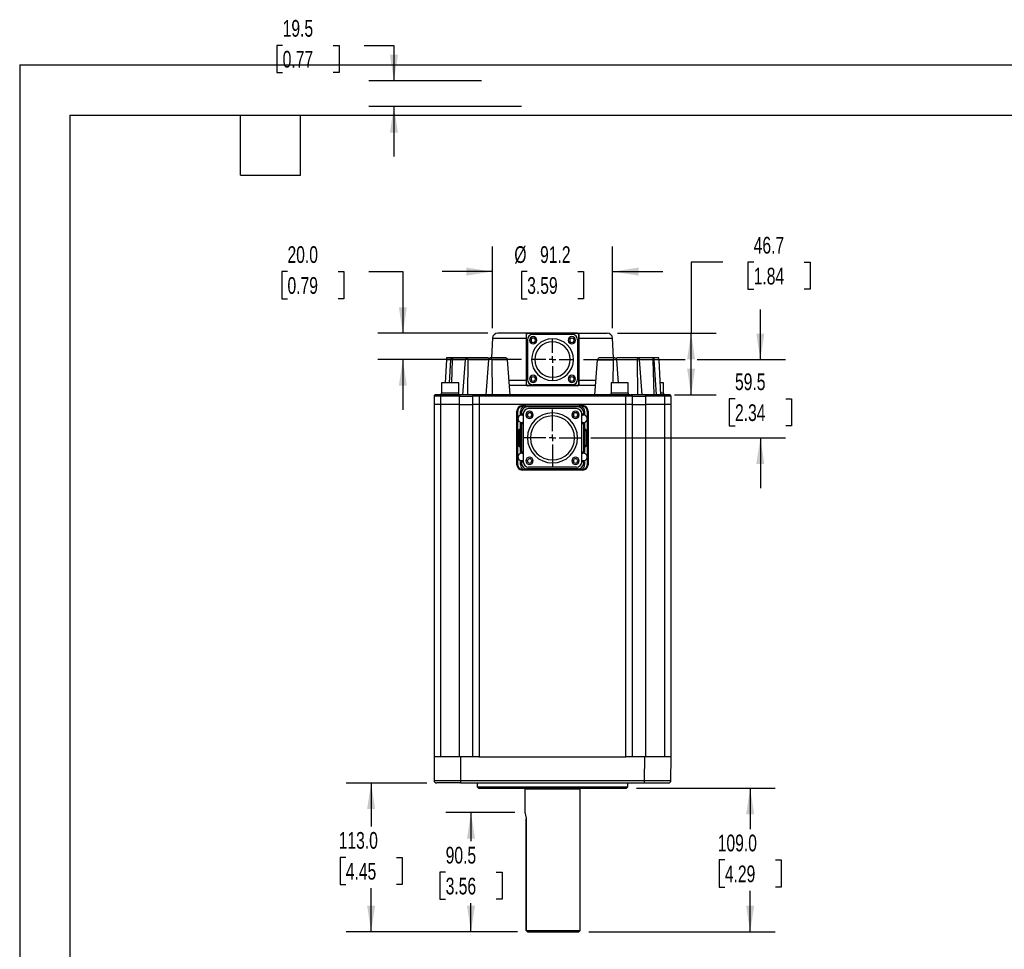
# Model space of a CAD drawing. Header units: millimetres. Extents: x 0 to 1676, y 0 to 1330.
# Tile 2 of 4: x 0 to 748, y 624 to 1330. Entities that reach past the tile are written whole.
import ezdxf

# ---------------------------------------------------------------- set-up
doc = ezdxf.new("R2010")
doc.units = ezdxf.units.MM
doc.header["$LTSCALE"] = 6
doc.linetypes.add('CENTERX2', pattern=[20.32, 12.7, -2.54, 2.54, -2.54])
doc.layers.add('CENTER', color=40, linetype='CENTERX2')
doc.layers.add('DIMENSIONS', color=140, linetype='Continuous', lineweight=25)
doc.layers.add('TEXT', color=140, linetype='Continuous', lineweight=25)
doc.styles.add('SLDTEXTSTYLE0', font='TXT', dxfattribs={"width": 0.7})
doc.dimstyles.new('SLDDIMSTYLE1', dxfattribs={"dimtxt": 12.948047, "dimasz": 19.812, "dimexe": 0, "dimexo": 0.0625, "dimgap": 3.237012, "dimtad": 0, "dimtih": 1, "dimtoh": 1, "dimrnd": 1e-09, "dimzin": 12, "dimdsep": 46, "dimtxsty": 'SLDTEXTSTYLE0', "dimsah": 1, "dimcen": 0.09, "dimadec": 0, "dimazin": 3, "dimtfac": 1, "dimtmove": 0, "dimatfit": 0, "dimfxl": 0, "dimfrac": 2, "dimtolj": 1, "dimtzin": 12, "dimarcsym": 0})
doc.dimstyles.new('SLDDIMSTYLE3', dxfattribs={"dimtxt": 12.948047, "dimasz": 19.812, "dimexe": 0, "dimexo": 0.0625, "dimgap": 3.237012, "dimtad": 0, "dimtih": 1, "dimtoh": 1, "dimrnd": 1e-09, "dimzin": 4, "dimdsep": 46, "dimtxsty": 'SLDTEXTSTYLE0', "dimsah": 1, "dimcen": 0.09, "dimadec": 0, "dimazin": 1, "dimtfac": 1, "dimtofl": 0, "dimtmove": 0, "dimatfit": 3, "dimfxl": 0, "dimfrac": 2, "dimtolj": 1, "dimtzin": 12, "dimarcsym": 0})
doc.dimstyles.new('SLDDIMSTYLE5', dxfattribs={"dimtxt": 12.948047, "dimasz": 19.812, "dimexe": 0, "dimexo": 0.0625, "dimgap": 3.237012, "dimtad": 0, "dimtih": 1, "dimtoh": 1, "dimrnd": 1e-09, "dimzin": 4, "dimdsep": 46, "dimtxsty": 'SLDTEXTSTYLE0', "dimsah": 1, "dimcen": 0.09, "dimadec": 0, "dimazin": 1, "dimtfac": 1, "dimtmove": 0, "dimatfit": 0, "dimfxl": 0, "dimfrac": 2, "dimtolj": 1, "dimtzin": 12, "dimarcsym": 0})
doc.dimstyles.new('SLDDIMSTYLE8', dxfattribs={"dimtxt": 12.948047, "dimasz": 19.812, "dimexe": 0, "dimexo": 0.0625, "dimgap": 3.237012, "dimtad": 0, "dimtih": 1, "dimtoh": 1, "dimrnd": 1e-09, "dimzin": 12, "dimdsep": 46, "dimtxsty": 'SLDTEXTSTYLE0', "dimsah": 1, "dimcen": 0.09, "dimadec": 0, "dimazin": 3, "dimtfac": 1, "dimtofl": 0, "dimtmove": 0, "dimatfit": 3, "dimfxl": 0, "dimfrac": 2, "dimtolj": 1, "dimtzin": 12, "dimarcsym": 0})

# ---------------------------------------------------------------- blocks, each defined once
blk = doc.blocks.new('_D_10')
at = {"layer": 'DIMENSIONS'}
for p, q in [((376.1, 727.37), (323.74, 727.37)), ((342.79, 727.37), (342.79, 705.6)), ((323.55, 682.12), (319.2, 682.12)), ((319.2, 682.12), (319.2, 661.54)), ((362.03, 682.12), (366.38, 682.12)), ((366.38, 682.12), (366.38, 661.54)), ((319.2, 661.54), (323.55, 661.54)), ((342.79, 636.87), (342.79, 658.64)), ((366.38, 661.54), (362.03, 661.54)), ((378.18, 636.87), (323.74, 636.87))]:
    blk.add_line(p, q, dxfattribs=at)
for points in [[(342.79, 727.37), (339.74, 707.56), (345.84, 707.56)], [(342.79, 636.87), (345.84, 656.68), (339.74, 656.68)]]:
    blk.add_solid(points, dxfattribs=at)
at = {"layer": 'DIMENSIONS', "char_height": 12.7, "attachment_point": 1, "style": 'SLDTEXTSTYLE0'}
for s, insert in [('90.5', (323.55, 701.39)), ('3.56', (323.55, 677.91))]:
    blk.add_mtext(s, dxfattribs=dict(at, insert=insert))
blk = doc.blocks.new('_D_11')
at = {"layer": 'DIMENSIONS'}
for p, q in [((199.74, 1310.34), (195.39, 1310.34)), ((195.39, 1310.34), (195.39, 1289.76)), ((238.22, 1310.34), (242.56, 1310.34)), ((242.56, 1310.34), (242.56, 1289.76)), ((261.56, 1310.34), (284.24, 1310.34)), ((284.24, 1310.34), (284.24, 1283.37)), ((195.39, 1289.76), (199.74, 1289.76)), ((242.56, 1289.76), (238.22, 1289.76)), ((350.73, 1283.37), (265.19, 1283.37)), ((381.12, 1263.87), (265.19, 1263.87)), ((284.24, 1263.87), (284.24, 1225.77))]:
    blk.add_line(p, q, dxfattribs=at)
for points in [[(284.24, 1283.37), (287.29, 1303.19), (281.2, 1303.19)], [(284.24, 1263.87), (281.2, 1244.06), (287.29, 1244.06)]]:
    blk.add_solid(points, dxfattribs=at)
at = {"layer": 'DIMENSIONS', "char_height": 12.7, "attachment_point": 1, "style": 'SLDTEXTSTYLE0'}
for s, insert in [('19.5', (199.74, 1329.61)), ('0.77', (199.74, 1306.13))]:
    blk.add_mtext(s, dxfattribs=dict(at, insert=insert))
blk = doc.blocks.new('_D_12')
at = {"layer": 'DIMENSIONS'}
for p, q in [((309.13, 749.87), (247.88, 749.87)), ((266.93, 749.87), (266.93, 716.85)), ((247.69, 693.37), (243.35, 693.37)), ((243.35, 693.37), (243.35, 672.79)), ((286.17, 693.37), (290.52, 693.37)), ((290.52, 693.37), (290.52, 672.79)), ((243.35, 672.79), (247.69, 672.79)), ((266.94, 636.87), (266.93, 669.89)), ((290.52, 672.79), (286.17, 672.79)), ((378.18, 636.87), (247.89, 636.87))]:
    blk.add_line(p, q, dxfattribs=at)
for points in [[(266.93, 749.87), (263.88, 730.06), (269.98, 730.06)], [(266.94, 636.87), (269.98, 656.68), (263.89, 656.68)]]:
    blk.add_solid(points, dxfattribs=at)
at = {"layer": 'DIMENSIONS', "char_height": 12.7, "attachment_point": 1, "style": 'SLDTEXTSTYLE0'}
for s, insert in [('113.0', (242.31, 712.64)), ('4.45', (247.69, 689.16))]:
    blk.add_mtext(s, dxfattribs=dict(at, insert=insert))
blk = doc.blocks.new('_D_13')
at = {"layer": 'DIMENSIONS'}
for p, q in [((468.49, 745.87), (573.87, 745.87)), ((554.82, 745.87), (554.82, 714.85)), ((535.58, 691.37), (531.24, 691.37)), ((531.24, 691.37), (531.24, 670.79)), ((574.06, 691.37), (578.41, 691.37)), ((578.41, 691.37), (578.41, 670.79)), ((531.24, 670.79), (535.58, 670.79)), ((554.82, 636.87), (554.82, 667.9)), ((578.41, 670.79), (574.06, 670.79)), ((432.34, 636.87), (573.87, 636.87))]:
    blk.add_line(p, q, dxfattribs=at)
for points in [[(554.82, 745.87), (551.77, 726.06), (557.87, 726.06)], [(554.82, 636.87), (557.87, 656.69), (551.77, 656.69)]]:
    blk.add_solid(points, dxfattribs=at)
at = {"layer": 'DIMENSIONS', "char_height": 12.7, "attachment_point": 1, "style": 'SLDTEXTSTYLE0'}
for s, insert in [('109.0', (530.2, 710.64)), ('4.29', (535.58, 687.17))]:
    blk.add_mtext(s, dxfattribs=dict(at, insert=insert))
blk = doc.blocks.new('_D_14')
at = {"layer": 'DIMENSIONS'}
for p, q in [((203.41, 1138.43), (199.07, 1138.43)), ((199.07, 1138.43), (199.07, 1117.85)), ((241.89, 1138.43), (246.24, 1138.43)), ((246.24, 1138.43), (246.24, 1117.85)), ((265.24, 1138.43), (291.02, 1138.43)), ((291.02, 1138.43), (291.02, 1091.57)), ((199.07, 1117.85), (203.41, 1117.85)), ((246.24, 1117.85), (241.89, 1117.85)), ((355.49, 1091.57), (271.97, 1091.57)), ((381.12, 1071.57), (271.97, 1071.57)), ((291.02, 1071.57), (291.02, 1033.47))]:
    blk.add_line(p, q, dxfattribs=at)
for points in [[(291.02, 1091.57), (294.07, 1111.39), (287.97, 1111.39)], [(291.02, 1071.57), (287.97, 1051.76), (294.07, 1051.76)]]:
    blk.add_solid(points, dxfattribs=at)
at = {"layer": 'DIMENSIONS', "char_height": 12.7, "attachment_point": 1, "style": 'SLDTEXTSTYLE0'}
for s, insert in [('20.0', (203.41, 1157.7)), ('0.79', (203.41, 1134.23))]:
    blk.add_mtext(s, dxfattribs=dict(at, insert=insert))
blk = doc.blocks.new('_D_15')
at = {"layer": 'DIMENSIONS'}
for p, q in [((359.11, 1095.4), (359.11, 1157.48)), ((450.32, 1095.4), (450.32, 1157.48)), ((359.11, 1138.43), (321.01, 1138.43)), ((385.48, 1138.43), (381.13, 1138.43)), ((381.13, 1138.43), (381.13, 1117.85)), ((423.95, 1138.43), (428.3, 1138.43)), ((428.3, 1138.43), (428.3, 1117.85)), ((450.32, 1138.43), (488.42, 1138.43)), ((381.13, 1117.85), (385.48, 1117.85)), ((428.3, 1117.85), (423.95, 1117.85))]:
    blk.add_line(p, q, dxfattribs=at)
for points in [[(359.11, 1138.43), (339.3, 1141.48), (339.3, 1135.39)], [(450.32, 1138.43), (470.13, 1135.39), (470.13, 1141.48)]]:
    blk.add_solid(points, dxfattribs=at)
at = {"layer": 'DIMENSIONS', "char_height": 12.7, "attachment_point": 1, "style": 'SLDTEXTSTYLE0'}
for s, insert in [('%%c', (375.7, 1157.7)), ('91.2', (395.25, 1157.7)), ('3.59', (385.48, 1134.23))]:
    blk.add_mtext(s, dxfattribs=dict(at, insert=insert))
blk = doc.blocks.new('_D_16')
at = {"layer": 'DIMENSIONS'}
for p, q in [((534.14, 1145.56), (509.98, 1145.56)), ((509.98, 1145.56), (509.98, 1091.57)), ((557.49, 1145.56), (553.14, 1145.56)), ((553.14, 1145.56), (553.14, 1124.98)), ((595.96, 1145.56), (600.31, 1145.56)), ((600.31, 1145.56), (600.31, 1124.98)), ((553.14, 1124.98), (557.49, 1124.98)), ((600.31, 1124.98), (595.96, 1124.98)), ((453.94, 1091.57), (529.03, 1091.57)), ((509.98, 1044.87), (509.98, 1091.57)), ((497.32, 1044.87), (529.03, 1044.87))]:
    blk.add_line(p, q, dxfattribs=at)
for points in [[(509.98, 1091.57), (506.93, 1071.76), (513.03, 1071.76)], [(509.98, 1044.87), (513.03, 1064.69), (506.93, 1064.69)]]:
    blk.add_solid(points, dxfattribs=at)
at = {"layer": 'DIMENSIONS', "char_height": 12.7, "attachment_point": 1, "style": 'SLDTEXTSTYLE0'}
for s, insert in [('46.7', (557.49, 1164.83)), ('1.84', (557.49, 1141.35))]:
    blk.add_mtext(s, dxfattribs=dict(at, insert=insert))
blk = doc.blocks.new('_D_17')
at = {"layer": 'DIMENSIONS'}
for p, q in [((562.55, 1071.57), (562.55, 1109.67)), ((428.32, 1071.57), (505.41, 1071.57)), ((514.55, 1071.57), (581.6, 1071.57)), ((543.31, 1041.82), (538.97, 1041.82)), ((538.97, 1041.82), (538.97, 1021.24)), ((581.79, 1041.82), (586.14, 1041.82)), ((586.14, 1041.82), (586.14, 1021.24)), ((538.97, 1021.24), (543.31, 1021.24)), ((586.14, 1021.24), (581.79, 1021.24)), ((433.92, 1012.07), (581.6, 1012.07)), ((562.55, 1012.07), (562.55, 973.97))]:
    blk.add_line(p, q, dxfattribs=at)
for points in [[(562.55, 1071.57), (565.6, 1091.39), (559.5, 1091.39)], [(562.55, 1012.07), (559.5, 992.26), (565.6, 992.26)]]:
    blk.add_solid(points, dxfattribs=at)
at = {"layer": 'DIMENSIONS', "char_height": 12.7, "attachment_point": 1, "style": 'SLDTEXTSTYLE0'}
for s, insert in [('59.5', (543.31, 1061.09)), ('2.34', (543.31, 1037.62))]:
    blk.add_mtext(s, dxfattribs=dict(at, insert=insert))
blk = doc.blocks.new('SW_CENTERMARKSYMBOL_5')
at = {"layer": 'CENTER', "color": 0}
for p, q in [((0, 5.08), (0, 15.98)), ((-5.08, 0), (-15.98, 0)), ((0, 0), (-2.54, 0)), ((0, 0), (0, 2.54)), ((0, 0), (0, -2.54)), ((0, 0), (2.54, 0)), ((5.08, 0), (15.98, 0)), ((0, -5.08), (0, -15.98))]:
    blk.add_line(p, q, dxfattribs=at)
blk = doc.blocks.new('SW_CENTERMARKSYMBOL_6')
at = {"layer": 'CENTER', "color": 0}
for p, q in [((0, 5.08), (0, 21.58)), ((-5.08, 0), (-21.58, 0)), ((0, 0), (-2.54, 0)), ((0, 0), (0, 2.54)), ((0, 0), (0, -2.54)), ((0, 0), (2.54, 0)), ((5.08, 0), (21.58, 0)), ((0, -5.08), (0, -21.58))]:
    blk.add_line(p, q, dxfattribs=at)

msp = doc.modelspace()

# ---------------------------------------------------------------- linework, layer by layer
at = {"color": 7, "linetype": 'Continuous'}
for q in [(0.015, 0.016), (1676.415, 1295.416)]:
    msp.add_line((0.015, 1295.416), q, dxfattribs=at)
for p, q in [((359.114, 1087.782), (358.332, 1072.873)), ((359.114, 1087.782), (384.716, 1087.782)), ((385.716, 1091.573), (363.108, 1091.573)), ((384.916, 1090.573), (384.716, 1090.573)), ((384.716, 1090.573), (384.716, 1052.573)), ((384.916, 1052.573), (384.916, 1090.573)), ((385.666, 1086.623), (385.666, 1056.523)), ((385.716, 1091.373), (385.716, 1091.573)), ((423.716, 1091.573), (385.716, 1091.573)), ((423.716, 1091.373), (385.716, 1091.373)), ((388.386, 1086.253), (387.286, 1086.253)), ((419.766, 1090.623), (389.666, 1090.623)), ((392.786, 1086.253), (391.686, 1086.253)), ((423.716, 1091.573), (423.716, 1091.373)), ((423.716, 1091.573), (446.31, 1091.573)), ((423.766, 1086.623), (423.766, 1056.523)), ((424.516, 1090.573), (424.516, 1052.573)), ((424.516, 1090.573), (424.716, 1090.573)), ((424.716, 1090.573), (424.716, 1052.573)), ((424.716, 1087.782), (450.318, 1087.782)), ((451.1, 1072.873), (450.318, 1087.782)), ((324.103, 1071.343), (323.193, 1053.973)), ((328.125, 1072.873), (324.062, 1072.873)), ((327.55, 1071.343), (324.103, 1071.343)), ((326.403, 1053.973), (327.55, 1071.343)), ((328.547, 1071.343), (327.963, 1053.973)), ((339.564, 1072.873), (328.125, 1072.873)), ((338.551, 1071.343), (328.547, 1071.343)), ((336.613, 1044.873), (338.551, 1071.343)), ((355.797, 1072.873), (339.564, 1072.873)), ((340.447, 1071.343), (340.14, 1044.873)), ((356.028, 1071.343), (340.447, 1071.343)), ((356.028, 1071.343), (354.091, 1044.873)), ((369.174, 1072.873), (357.38, 1072.873)), ((358.638, 1071.343), (358.945, 1044.873)), ((370.526, 1071.343), (358.638, 1071.343)), ((372.464, 1044.873), (370.526, 1071.343)), ((436.968, 1044.873), (438.906, 1071.343)), ((438.906, 1071.343), (450.794, 1071.343)), ((452.052, 1072.873), (440.258, 1072.873)), ((450.794, 1071.343), (450.593, 1053.973)), ((453.404, 1071.343), (454.675, 1053.973)), ((468.985, 1071.343), (453.404, 1071.343)), ((469.868, 1072.873), (453.635, 1072.873)), ((468.985, 1071.343), (469.292, 1044.873)), ((481.307, 1072.873), (469.868, 1072.873)), ((472.819, 1044.873), (470.881, 1071.343)), ((480.885, 1071.343), (470.881, 1071.343)), ((480.885, 1071.343), (481.776, 1044.873)), ((485.37, 1072.873), (481.307, 1072.873)), ((483.63, 1044.873), (481.882, 1071.343)), ((485.329, 1071.343), (481.882, 1071.343)), ((485.249, 1072.873), (485.329, 1071.343)), ((485.329, 1071.343), (486.716, 1044.873)), ((384.716, 1055.573), (371.68, 1055.573)), ((404.966, 1058.135), (404.466, 1058.135)), ((437.752, 1055.573), (424.716, 1055.573)), ((320.447, 1053.973), (320.447, 1045.973)), ((333.447, 1053.973), (320.447, 1053.973)), ((333.447, 1045.973), (333.447, 1053.973)), ((385.002, 1051.873), (371.951, 1051.873)), ((384.716, 1052.573), (384.916, 1052.573)), ((423.716, 1051.773), (385.716, 1051.773)), ((385.716, 1051.573), (385.716, 1051.773)), ((423.716, 1051.573), (385.716, 1051.573)), ((419.766, 1052.523), (389.666, 1052.523)), ((423.716, 1051.773), (423.716, 1051.573)), ((437.481, 1051.873), (424.43, 1051.873)), ((424.516, 1052.573), (424.716, 1052.573)), ((449.216, 1053.973), (449.216, 1045.973)), ((462.216, 1053.973), (449.216, 1053.973)), ((462.216, 1045.973), (462.216, 1053.973)), ((488.985, 1053.973), (486.239, 1053.973)), ((488.985, 1045.973), (488.985, 1053.973)), ((314.727, 1043.875), (314.716, 1037.373)), ((314.913, 1043.875), (314.727, 1043.875)), ((315.352, 1044.799), (315.727, 1044.873)), ((315.797, 1044.585), (315.769, 1044.643)), ((316.917, 1044.873), (315.929, 1044.873)), ((319.727, 1043.875), (319.716, 1037.373)), ((319.727, 1044.801), (319.727, 1044.873)), ((334.016, 1044.873), (319.727, 1044.873)), ((319.727, 1043.875), (319.727, 1044.801)), ((334.016, 1043.875), (319.727, 1043.875)), ((320.247, 1045.973), (320.247, 1044.873)), ((333.647, 1045.973), (320.247, 1045.973)), ((333.647, 1044.873), (333.647, 1045.973)), ((334.016, 1044.873), (334.016, 1043.875)), ((344.677, 1044.873), (334.016, 1044.873)), ((334.016, 1043.875), (344.027, 1043.875)), ((334.016, 1037.373), (334.016, 1043.875)), ((344.027, 1043.875), (344.016, 1037.373)), ((344.214, 1043.875), (344.027, 1043.875)), ((345.027, 1044.873), (344.65, 1044.798)), ((345.104, 1044.581), (345.071, 1044.647)), ((346.217, 1044.873), (345.231, 1044.873)), ((349.025, 1043.875), (349.016, 1037.373)), ((460.405, 1043.875), (349.025, 1043.875)), ((460.405, 1044.873), (349.027, 1044.873)), ((449.016, 1045.973), (449.016, 1044.873)), ((462.416, 1045.973), (449.016, 1045.973)), ((464.061, 1044.873), (460.405, 1044.873)), ((460.405, 1043.875), (460.405, 1044.873)), ((460.416, 1037.373), (460.405, 1043.875)), ((462.416, 1044.873), (462.416, 1045.973)), ((475.416, 1044.873), (464.755, 1044.873)), ((465.416, 1037.373), (465.405, 1043.875)), ((465.405, 1043.875), (475.416, 1043.875)), ((475.416, 1043.875), (475.416, 1044.873)), ((489.705, 1044.873), (475.416, 1044.873)), ((475.416, 1043.875), (475.416, 1037.373)), ((489.705, 1043.875), (475.416, 1043.875)), ((489.185, 1045.973), (486.658, 1045.973)), ((489.185, 1044.873), (489.185, 1045.973)), ((489.705, 1043.875), (489.705, 1044.873)), ((491.887, 1044.873), (489.705, 1044.873)), ((489.705, 1043.875), (489.716, 1037.373)), ((493.705, 1044.873), (493.501, 1044.873)), ((493.662, 1044.645), (493.629, 1044.581)), ((494.705, 1043.875), (494.518, 1043.875)), ((494.716, 1037.373), (494.705, 1043.875)), ((319.716, 1037.373), (314.716, 1037.373)), ((314.716, 1037.373), (314.716, 769.873)), ((314.716, 1037.373), (314.716, 769.873)), ((334.016, 1037.373), (319.716, 1037.373)), ((319.716, 1037.373), (319.716, 769.873)), ((334.016, 1037.373), (344.016, 1037.373)), ((334.016, 769.873), (334.016, 1037.373)), ((344.016, 1037.373), (344.016, 769.873)), ((460.416, 1037.373), (349.016, 1037.373)), ((349.016, 1037.373), (349.016, 769.873)), ((377.726, 1032.508), (377.821, 1032.413)), ((377.726, 991.638), (377.726, 1032.508)), ((377.821, 1032.413), (377.821, 991.733)), ((377.821, 1032.413), (378.321, 1032.413)), ((378.321, 991.733), (378.321, 1032.413)), ((380.395, 1029.975), (380.395, 1032.396)), ((380.395, 1032.396), (381.216, 1031.575)), ((381.819, 1036.411), (381.724, 1036.505)), ((381.724, 1036.505), (427.708, 1036.505)), ((384.376, 1036.411), (381.819, 1036.411)), ((381.819, 1036.411), (381.819, 1035.911)), ((381.819, 1035.911), (382.488, 1035.911)), ((385.214, 1035.573), (384.376, 1036.411)), ((424.218, 1035.573), (385.214, 1035.573)), ((422.941, 1034.298), (386.491, 1034.298)), ((425.056, 1036.411), (424.218, 1035.573)), ((427.613, 1036.411), (425.056, 1036.411)), ((426.944, 1035.911), (427.613, 1035.911)), ((427.708, 1036.505), (427.613, 1036.411)), ((427.613, 1036.411), (427.613, 1035.911)), ((428.216, 1031.575), (429.037, 1032.396)), ((429.037, 1032.396), (429.037, 1029.975)), ((431.111, 1032.413), (431.111, 991.733)), ((431.611, 1032.413), (431.111, 1032.413)), ((431.706, 1032.508), (431.611, 1032.413)), ((431.611, 1032.413), (431.611, 991.733)), ((431.706, 1032.508), (431.706, 991.638)), ((460.416, 769.873), (460.416, 1037.373)), ((465.416, 769.873), (465.416, 1037.373)), ((465.416, 1037.373), (475.416, 1037.373)), ((475.416, 1037.373), (475.416, 769.873)), ((489.716, 1037.373), (475.416, 1037.373)), ((494.716, 1037.373), (489.716, 1037.373)), ((489.716, 1037.373), (489.716, 769.873)), ((494.716, 769.873), (494.716, 1037.373)), ((381.216, 1030.688), (380.395, 1029.975)), ((381.216, 1031.575), (381.216, 1030.688)), ((381.216, 1030.688), (382.495, 1030.485)), ((382.491, 1030.298), (382.491, 993.848)), ((385.606, 1029.533), (384.506, 1029.533)), ((390.006, 1029.533), (388.906, 1029.533)), ((404.716, 1028.793), (404.966, 1028.791)), ((420.526, 1029.533), (419.426, 1029.533)), ((424.926, 1029.533), (423.826, 1029.533)), ((426.937, 1030.485), (428.216, 1030.688)), ((426.941, 993.848), (426.941, 1030.298)), ((428.216, 1031.575), (428.216, 1030.688)), ((428.216, 1030.688), (429.037, 1029.975)), ((379.291, 1017.562), (378.799, 1017.562)), ((378.799, 1006.585), (378.799, 1017.562)), ((379.291, 1017.562), (380.668, 1017.298)), ((379.291, 1017.562), (379.291, 1006.585)), ((379.809, 1018.556), (380.395, 1018.569)), ((379.809, 1018.056), (379.809, 1018.556)), ((379.937, 1018.032), (379.809, 1018.056)), ((379.913, 1018.056), (379.809, 1018.056)), ((379.937, 1018.032), (379.913, 1018.056)), ((381.216, 1022.458), (380.395, 1023.171)), ((380.395, 1018.569), (380.395, 1023.171)), ((380.437, 1018.531), (380.395, 1018.569)), ((380.522, 1018.281), (380.437, 1018.531)), ((380.668, 1017.298), (380.676, 1017.298)), ((380.668, 1006.848), (380.668, 1017.298)), ((380.676, 1006.848), (380.676, 1017.298)), ((382.491, 1022.66), (381.216, 1022.458)), ((381.216, 1022.458), (381.216, 1001.688)), ((428.216, 1022.458), (426.941, 1022.66)), ((429.037, 1023.171), (428.216, 1022.458)), ((428.216, 1022.458), (428.216, 1001.688)), ((428.756, 1006.848), (428.756, 1017.298)), ((428.764, 1017.298), (428.756, 1017.298)), ((430.141, 1017.562), (428.764, 1017.298)), ((428.764, 1017.298), (428.764, 1006.848)), ((428.995, 1018.531), (429.037, 1018.563)), ((429.037, 1023.171), (429.037, 1018.563)), ((429.037, 1018.563), (429.623, 1018.556)), ((429.623, 1018.056), (429.495, 1018.032)), ((429.52, 1018.056), (429.495, 1018.032)), ((429.623, 1018.056), (429.52, 1018.056)), ((429.623, 1018.056), (429.623, 1018.556)), ((430.141, 1006.585), (430.141, 1017.562)), ((430.141, 1017.562), (430.633, 1017.562)), ((430.633, 1017.562), (430.633, 1006.585)), ((379.291, 1006.585), (378.799, 1006.585)), ((380.668, 1006.848), (379.291, 1006.585)), ((379.937, 1006.114), (379.809, 1006.09)), ((379.809, 1006.09), (379.913, 1006.09)), ((379.809, 1006.09), (379.809, 1005.59)), ((380.395, 1005.583), (379.809, 1005.59)), ((379.913, 1006.09), (379.937, 1006.114)), ((380.395, 1005.583), (380.437, 1005.615)), ((380.395, 1000.975), (380.395, 1005.583)), ((380.676, 1006.848), (380.668, 1006.848)), ((428.756, 1006.848), (428.764, 1006.848)), ((428.764, 1006.848), (430.141, 1006.585)), ((428.995, 1005.615), (428.909, 1005.792)), ((429.037, 1005.578), (428.995, 1005.615)), ((429.623, 1005.59), (429.037, 1005.578)), ((429.037, 1005.578), (429.037, 1000.975)), ((429.623, 1006.09), (429.495, 1006.114)), ((429.495, 1006.114), (429.52, 1006.09)), ((429.52, 1006.09), (429.623, 1006.09)), ((429.623, 1006.09), (429.623, 1005.59)), ((430.141, 1006.585), (430.633, 1006.585)), ((381.216, 1001.688), (380.395, 1000.975)), ((381.216, 1001.688), (382.491, 1001.486)), ((426.941, 1001.486), (428.216, 1001.688)), ((428.216, 1001.688), (429.037, 1000.975)), ((377.821, 991.733), (377.726, 991.638)), ((377.821, 991.733), (378.321, 991.733)), ((380.395, 994.171), (381.216, 993.458)), ((380.395, 991.75), (380.395, 994.171)), ((381.216, 992.571), (380.395, 991.75)), ((382.495, 993.662), (381.216, 993.458)), ((381.216, 993.458), (381.216, 992.571)), ((381.819, 987.736), (381.724, 987.641)), ((427.708, 987.641), (381.724, 987.641)), ((381.819, 988.235), (382.488, 988.235)), ((384.376, 987.736), (381.819, 987.736)), ((385.214, 988.573), (384.376, 987.736)), ((385.606, 994.613), (384.506, 994.613)), ((424.218, 988.573), (385.214, 988.573)), ((422.941, 989.848), (386.491, 989.848)), ((390.006, 994.613), (388.906, 994.613)), ((420.526, 994.613), (419.426, 994.613)), ((424.926, 994.613), (423.826, 994.613)), ((425.056, 987.736), (424.218, 988.573)), ((427.613, 987.736), (425.056, 987.736)), ((428.216, 993.458), (426.937, 993.662)), ((427.613, 988.235), (426.944, 988.235)), ((427.613, 987.736), (427.613, 988.235)), ((427.708, 987.641), (427.613, 987.736)), ((429.037, 994.171), (428.216, 993.458)), ((428.216, 993.458), (428.216, 992.571)), ((429.037, 991.75), (428.216, 992.571)), ((429.037, 994.171), (429.037, 991.75)), ((431.611, 991.733), (431.111, 991.733)), ((431.706, 991.638), (431.611, 991.733)), ((314.716, 769.873), (314.747, 751.87)), ((334.716, 769.873), (314.716, 769.873)), ((334.716, 769.873), (334.747, 751.87)), ((349.016, 769.873), (334.716, 769.873)), ((349.016, 769.873), (460.416, 769.873)), ((474.716, 769.873), (460.416, 769.873)), ((474.685, 751.87), (474.716, 769.873)), ((494.716, 769.873), (474.716, 769.873)), ((494.685, 751.87), (494.716, 769.873)), ((334.747, 749.873), (316.747, 749.873)), ((334.747, 751.87), (474.685, 751.87)), ((334.747, 751.87), (334.747, 749.873)), ((334.747, 749.873), (474.685, 749.873)), ((347.566, 749.873), (347.566, 746.873)), ((461.866, 746.873), (461.866, 749.873)), ((474.685, 749.873), (474.685, 751.87)), ((474.685, 749.873), (492.685, 749.873)), ((347.566, 746.873), (348.57, 745.869)), ((347.566, 746.873), (461.866, 746.873)), ((348.566, 745.873), (460.866, 745.873)), ((383.591, 745.873), (383.716, 745.373)), ((383.716, 745.373), (383.716, 727.374)), ((383.716, 745.373), (404.716, 745.373)), ((404.716, 745.373), (425.716, 745.373)), ((425.716, 745.373), (425.841, 745.873)), ((425.716, 637.873), (425.716, 745.373)), ((460.862, 745.869), (461.866, 746.873)), ((384.74, 720.873), (384.74, 637.874)), ((384.74, 637.873), (384.74, 720.873)), ((384.74, 637.874), (385.8, 636.873)), ((388.716, 636.873), (388.216, 636.873)), ((404.716, 637.873), (425.716, 637.873)), ((424.648, 636.805), (425.716, 637.873))]:
    msp.add_line(p, q)
at = {"color": 179, "linetype": 'Continuous', "lineweight": 18}
msp.add_line((383.716, 745.373), (383.716, 727.375), dxfattribs=at)
at = {"flags": 128}
for points in [[(324.183, 1072.873), (324.178, 1072.764), (324.16, 1072.429), (324.138, 1072.01), (324.122, 1071.707), (324.103, 1071.343)], [(327.55, 1071.343), (327.587, 1071.707), (327.64, 1072.01), (327.759, 1072.429), (327.939, 1072.764), (328.125, 1072.873)], [(328.125, 1072.873), (328.3, 1072.764), (328.446, 1072.429), (328.523, 1072.01), (328.546, 1071.707), (328.547, 1071.343)], [(338.551, 1071.343), (338.602, 1071.707), (338.687, 1072.01), (338.891, 1072.429), (339.216, 1072.764), (339.564, 1072.873)], [(339.564, 1072.873), (339.902, 1072.764), (340.199, 1072.429), (340.367, 1072.01), (340.426, 1071.707), (340.447, 1071.343)], [(453.635, 1072.873), (453.287, 1072.764), (452.964, 1072.43)], [(469.868, 1072.873), (469.669, 1072.842), (469.493, 1072.747), (469.233, 1072.429), (469.052, 1071.981), (469, 1071.681), (468.985, 1071.343)], [(470.881, 1071.343), (470.838, 1071.681), (470.76, 1071.981), (470.541, 1072.429), (470.254, 1072.747), (470.07, 1072.842), (469.868, 1072.873)], [(481.307, 1072.873), (481.203, 1072.842), (481.113, 1072.747), (480.986, 1072.429), (480.902, 1071.981), (480.883, 1071.681), (480.885, 1071.343)], [(481.882, 1071.343), (481.85, 1071.681), (481.801, 1071.981), (481.673, 1072.429), (481.513, 1072.747), (481.414, 1072.842), (481.307, 1072.873)], [(319.727, 1043.875), (317.814, 1043.875), (316.192, 1043.876), (315.108, 1043.875), (314.913, 1043.875)], [(315.364, 1044.805), (315.109, 1044.586), (315.164, 1044.252)], [(316.787, 1044.804), (316.337, 1044.803), (315.68, 1044.803)], [(319.727, 1044.804), (318.453, 1044.804), (317.289, 1044.804), (316.787, 1044.804)], [(349.025, 1043.875), (347.112, 1043.875), (345.491, 1043.876), (344.408, 1043.875), (344.214, 1043.875)], [(344.662, 1044.804), (344.407, 1044.583), (344.466, 1044.245)], [(346.089, 1044.803), (345.647, 1044.803), (344.983, 1044.802)], [(349.07, 1044.803), (347.785, 1044.803), (346.61, 1044.803), (346.089, 1044.803)], [(349.027, 1044.873), (349.027, 1044.873), (349.028, 1044.803)], [(465.405, 1043.875), (465.024, 1043.875), (463.94, 1043.876), (462.318, 1043.875), (460.405, 1043.875)], [(492.137, 1044.803), (492.123, 1044.803), (490.948, 1044.803), (489.664, 1044.803)], [(494.518, 1043.875), (494.323, 1043.875), (493.24, 1043.876), (491.618, 1043.875), (489.705, 1043.875)], [(493.75, 1044.802), (493.085, 1044.803), (492.137, 1044.803)], [(493.752, 1044.803), (493.095, 1044.803), (492.645, 1044.804)], [(494.075, 1044.801), (493.705, 1044.873), (493.705, 1044.873), (493.705, 1044.873)], [(494.267, 1044.245), (494.325, 1044.583), (494.07, 1044.804)], [(465.416, 1037.373), (465.32, 1037.374), (465.035, 1037.374), (464.573, 1037.375), (463.952, 1037.375), (463.194, 1037.375), (462.329, 1037.374), (461.391, 1037.374), (460.416, 1037.373)], [(382.491, 1029.833), (381.537, 1030.058), (380.395, 1029.975)], [(380.668, 1017.298), (380.667, 1017.332), (380.665, 1017.36), (380.657, 1017.402), (380.548, 1017.61), (380.388, 1017.78), (379.937, 1018.032)], [(380.395, 1023.171), (381.537, 1023.088), (382.491, 1023.314)], [(429.495, 1018.032), (429.044, 1017.779), (428.884, 1017.61), (428.837, 1017.536), (428.8, 1017.462), (428.775, 1017.402), (428.767, 1017.36), (428.765, 1017.332), (428.764, 1017.298)], [(379.937, 1006.114), (380.388, 1006.367), (380.548, 1006.536), (380.595, 1006.61), (380.632, 1006.684), (380.657, 1006.745), (380.665, 1006.786), (380.667, 1006.814), (380.668, 1006.848)], [(428.764, 1006.848), (428.764, 1006.831), (428.765, 1006.814), (428.767, 1006.786), (428.775, 1006.744), (428.884, 1006.536), (429.044, 1006.366), (429.495, 1006.114)], [(381.819, 988.235), (381.819, 988.048), (381.819, 987.888), (381.819, 987.778), (381.819, 987.736)], [(314.747, 751.87), (315.132, 751.869), (316.27, 751.868), (318.118, 751.868), (320.605, 751.868), (323.636, 751.868), (327.094, 751.868), (330.846, 751.869), (334.747, 751.87)], [(474.685, 751.87), (478.586, 751.869), (482.338, 751.868), (485.796, 751.868), (488.827, 751.868), (491.314, 751.868), (493.162, 751.868), (494.3, 751.869), (494.685, 751.87)], [(383.717, 727.374), (383.716, 727.375), (383.755, 727.247), (383.865, 726.873), (384.228, 725.45), (384.595, 723.279), (384.705, 722.08), (384.74, 720.873)], [(384.74, 720.873), (384.705, 722.077), (384.653, 722.643)], [(384.74, 637.874), (386.001, 637.874), (387.722, 637.874), (389.862, 637.874), (392.368, 637.874), (395.179, 637.874), (398.224, 637.873), (401.43, 637.873), (404.716, 637.873)], [(385.8, 636.873), (387.029, 636.873), (388.683, 636.873), (390.721, 636.873), (393.095, 636.873), (395.747, 636.873), (398.614, 636.873), (401.628, 636.873), (404.716, 636.873)], [(404.716, 636.873), (407.446, 636.873), (410.125, 636.873), (412.702, 636.873), (415.131, 636.873), (417.364, 636.873), (419.36, 636.873), (421.082, 636.873), (422.498, 636.873), (423.581, 636.873), (424.311, 636.873), (424.674, 636.873), (424.669, 636.873)]]:
    msp.add_lwpolyline(points, dxfattribs=at)
for centre, radius, start, end in [((363.108, 1087.573), 4, 90, 177), ((385.716, 1090.573), 1, 90, 180), ((385.716, 1090.573), 0.8, 90, 180), ((389.666, 1086.623), 4, 90, 180), ((390.036, 1086.253), 2.75, 360, 180), ((390.036, 1086.253), 2.75, 180, 360), ((390.036, 1086.253), 1.65, 0, 180), ((390.036, 1086.253), 1.65, 179.994384, 0.005616), ((404.716, 1071.573), 15.875, 0, 180), ((404.716, 1071.573), 13.44, 271.065831, 180), ((419.396, 1086.253), 2.75, 360, 180), ((419.396, 1086.253), 2.75, 180, 360), ((419.396, 1086.253), 1.65, 359.994384, 180.005616), ((419.396, 1086.253), 1.65, 179.994384, 0.005616), ((419.766, 1086.623), 4, 360, 90), ((423.716, 1090.573), 1, 0, 90), ((423.716, 1090.573), 0.8, 0, 90), ((446.324, 1087.573), 4, 3, 90), ((355.764, 1072.093), 0.781, 25.598144, 87.609031), ((357.532, 1071.377), 1.504, 95.778001, 181.311711), ((357.242, 1071.478), 1.402, 354.459094, 84.362268), ((368.995, 1071.352), 1.531, 359.629971, 83.280316), ((404.716, 1071.573), 15.875, 180, 0), ((404.716, 1071.573), 13.44, 180, 268.934169), ((440.462, 1071.33), 1.556, 97.541129, 179.548584), ((452.19, 1071.478), 1.402, 95.636998, 185.54164), ((451.9, 1071.377), 1.504, 358.688977, 84.22131), ((389.666, 1056.523), 4, 180, 270), ((390.036, 1056.893), 2.75, 0, 180), ((390.036, 1056.893), 2.75, 180, 0), ((390.036, 1056.893), 1.65, 359.994384, 180.005616), ((390.036, 1056.893), 1.65, 179.994384, 0.005616), ((419.396, 1056.893), 2.75, 0, 180), ((419.396, 1056.893), 2.75, 180, 0), ((419.396, 1056.893), 1.65, 359.994384, 180.005616), ((419.396, 1056.893), 1.65, 179.994384, 0.005616), ((419.766, 1056.523), 4, 270, 0), ((385.716, 1052.573), 1, 180, 269.999999), ((385.716, 1052.573), 0.8, 180, 269.999999), ((423.716, 1052.573), 0.8, 270.000001, 360), ((423.716, 1052.573), 1, 270, 360), ((315.833, 1043.87), 1.013, 135.174308, 179.71574), ((345.027, 1043.873), 1, 90, 179.900003), ((345.134, 1043.87), 1.014, 135.469603, 180.196752), ((341.695, 742.085), 302.809, 88.604752, 89.273817), ((301.981, 1044.504), 47.048, 359.233337, 0.363276), ((466.626, 800.323), 244.561, 90.601011, 91.467276), ((464.405, 1043.873), 1, 0.099997, 90), ((493.599, 1043.87), 1.013, 0.28426, 44.825692), ((493.598, 1043.87), 1.014, 359.811025, 44.535758), ((381.819, 1032.413), 3.998, 89.999517, 180.000484), ((381.818, 1032.414), 3.497, 89.986734, 180.013277), ((384.435, 1032.369), 4.042, 90.839247, 118.804966), ((386.491, 1030.298), 4, 90, 180), ((387.256, 1029.533), 2.75, 360, 180), ((422.176, 1029.533), 2.75, 360, 180), ((422.941, 1030.298), 4, 360, 90), ((424.997, 1032.369), 4.042, 61.19503, 89.160776), ((427.613, 1032.413), 3.998, 359.999517, 90.000484), ((427.614, 1032.414), 3.497, 359.986727, 90.013264), ((381.11, 1026.706), 2.648, 58.570448, 182.872657), ((381.11, 1026.44), 2.648, 177.127343, 301.429552), ((387.256, 1029.533), 2.75, 180, 0), ((387.256, 1029.533), 1.65, 360, 180), ((387.256, 1029.533), 1.65, 180, 0), ((404.716, 1012.073), 19.04, 0, 180), ((404.716, 1012.073), 16.72, 90, 0), ((404.716, 1012.073), 16.72, 0, 89.143273), ((422.176, 1029.533), 2.75, 180, 0), ((422.176, 1029.533), 1.65, 360, 180), ((422.176, 1029.533), 1.65, 180, 0), ((428.227, 1026.824), 3.254, 75.599803, 113.284505), ((428.322, 1026.706), 2.648, 357.127343, 121.429552), ((428.322, 1026.44), 2.648, 238.570448, 2.872657), ((379.8, 1017.555), 1.001, 89.491601, 179.606347), ((379.794, 1017.554), 0.503, 88.243504, 179.088709), ((379.881, 1018.569), 0.514, 273.464839, 359.931568), ((379.936, 1018.532), 0.5, 270.081692, 359.918308), ((377.979, 1017.379), 2.698, 358.270035, 19.517582), ((428.227, 1026.323), 3.254, 246.715966, 284.401072), ((431.606, 1017.42), 2.853, 160.746137, 182.447703), ((429.496, 1018.532), 0.5, 180.081692, 269.918308), ((429.551, 1018.569), 0.514, 180.679492, 266.506479), ((429.632, 1017.555), 1.001, 0.396166, 90.505885), ((429.638, 1017.554), 0.503, 0.899864, 91.767922), ((404.716, 1012.073), 19.04, 180, 0), ((379.8, 1006.591), 1.001, 180.396165, 270.505885), ((379.794, 1006.593), 0.503, 180.908993, 271.758789), ((379.881, 1005.577), 0.514, 0.679492, 86.506479), ((379.936, 1005.614), 0.5, 0.081692, 89.918308), ((377.279, 1006.807), 3.397, 342.501347, 0.698107), ((432.212, 1006.811), 3.457, 179.376057, 197.141876), ((429.496, 1005.614), 0.5, 90.081692, 179.918308), ((429.551, 1005.577), 0.514, 93.464839, 179.931568), ((429.639, 1006.592), 0.502, 268.132285, 359.199934), ((429.632, 1006.591), 1.001, 269.491601, 359.606347), ((381.11, 997.706), 2.648, 58.570448, 182.872657), ((381.11, 997.44), 2.648, 177.127343, 301.429552), ((381.205, 997.824), 3.254, 66.715876, 104.401119), ((387.256, 994.613), 2.75, 360, 180), ((387.256, 994.613), 1.65, 360, 180), ((422.176, 994.613), 2.75, 360, 180), ((422.176, 994.613), 1.65, 360, 180), ((428.227, 997.824), 3.254, 75.599851, 113.284415), ((428.322, 997.706), 2.648, 357.127343, 121.429552), ((428.322, 997.44), 2.648, 238.570448, 2.872657), ((381.819, 991.733), 3.998, 179.999517, 270.000612), ((381.818, 991.732), 3.497, 179.986951, 270.011588), ((381.205, 997.323), 3.254, 255.599851, 293.284415), ((384.437, 991.782), 4.047, 241.213147, 269.142712), ((386.491, 993.848), 4, 180, 270), ((387.256, 994.613), 2.75, 180, 0), ((387.256, 994.613), 1.65, 180, 0), ((422.176, 994.613), 2.75, 180, 0), ((422.176, 994.613), 1.65, 180, 0), ((422.941, 993.848), 4, 270, 360), ((424.995, 991.782), 4.047, 270.857253, 298.787015), ((428.227, 997.323), 3.254, 246.715585, 284.400149), ((427.614, 991.732), 3.497, 269.986737, 0.013273), ((427.613, 991.733), 3.998, 269.999517, 0.000483), ((316.747, 751.873), 2, 180.100004, 270.00094), ((492.685, 751.873), 2, 269.999009, 359.899996)]:
    msp.add_arc(centre, radius, start, end)
for centre, major_axis, ratio, start_param, end_param in [((349.016, 1037.369), (5, -0.004), 0.0008727, 1.570798, 3.1415933), ((381.729, 1032.503), (2.832, -2.832), 0.9987828, 2.3568035, 3.9263818), ((384.398, 1032.391), (-2.832, 2.832), 0.9987828, 5.9946719, 7.0679745), ((385.218, 1031.571), (-2.832, 2.832), 0.9987828, 5.4983961, 7.0679745), ((424.214, 1031.571), (2.832, 2.832), 0.9987828, 5.4983961, 7.0679745), ((425.034, 1032.391), (2.832, 2.832), 0.9987828, 5.4983961, 6.5716985), ((427.703, 1032.503), (2.832, 2.832), 0.9987828, 5.4983961, 7.0679745), ((381.729, 991.643), (-2.832, -2.832), 0.9987828, 5.4983961, 7.0679745), ((384.398, 991.755), (-2.832, -2.832), 0.9987828, 5.4983961, 6.5716995), ((385.218, 992.576), (-2.832, -2.832), 0.9987828, 5.4983961, 7.0679745), ((424.214, 992.576), (2.832, -2.832), 0.9987828, 5.4983961, 7.0679745), ((425.034, 991.755), (2.832, -2.832), 0.9987828, 5.9946718, 7.0679745), ((427.703, 991.643), (-2.832, 2.832), 0.9987828, 2.3568035, 3.9263818)]:
    msp.add_ellipse(centre, major_axis=major_axis, ratio=ratio, start_param=start_param, end_param=end_param)
at = {"layer": 'TEXT'}
for p, q in [((38.1, 1257.3), (1638.3, 1257.3)), ((38.1, 1257.3), (38.1, 38.1)), ((167.64, 1211.58), (167.64, 1257.3)), ((213.36, 1211.58), (213.36, 1257.3)), ((167.64, 1211.58), (213.36, 1211.58))]:
    msp.add_line(p, q, dxfattribs=at)

# ---------------------------------------------------------------- block references
at = {"layer": 'CENTER'}
for name, p in [('SW_CENTERMARKSYMBOL_5', (404.716, 1071.573)), ('SW_CENTERMARKSYMBOL_6', (404.716, 1012.073))]:
    msp.add_blockref(name, p, dxfattribs=at)

# ---------------------------------------------------------------- dimensions: what is measured, and where the dimension line sits
at = {"layer": 'DIMENSIONS'}
for base, p1, p2, angle, dimstyle, picture, middle in [((284.243, 1283.373), (388.736, 1263.873), (358.346, 1283.373), 270, 'SLDDIMSTYLE1', '_D_11', (284.243, 1310.342)), ((509.982, 1091.573), (489.705, 1044.873), (446.324, 1091.573), 90, 'SLDDIMSTYLE8', '_D_16', (509.982, 1145.556)), ((291.023, 1091.573), (388.736, 1071.573), (363.108, 1091.573), 90, 'SLDDIMSTYLE5', '_D_14', (291.023, 1138.433)), ((562.552, 1012.073), (420.696, 1071.573), (426.296, 1012.073), 90, 'SLDDIMSTYLE1', '_D_17', (562.552, 1041.823)), ((266.931, 749.871), (385.797, 636.872), (316.747, 749.873), 270.002444, 'SLDDIMSTYLE3', '_D_12', (266.933, 693.369)), ((554.822, 636.873), (460.866, 745.873), (424.716, 636.873), 90, 'SLDDIMSTYLE3', '_D_13', (554.822, 691.373)), ((342.791, 636.87), (383.716, 727.375), (385.797, 636.872), 270.002444, 'SLDDIMSTYLE8', '_D_10', (342.789, 682.122))]:
    dim = msp.add_linear_dim(base=base, p1=p1, p2=p2, angle=angle, dimstyle=dimstyle, dxfattribs=at)
    dim.commit()
    dim.dimension.update_dxf_attribs({"geometry": picture, "text_midpoint": middle, "dimtype": 160})
dim = msp.add_linear_dim(base=(450.318, 1138.433), p1=(359.114, 1087.782), p2=(450.318, 1087.782), text='%%c<>', dimstyle='SLDDIMSTYLE1', dxfattribs=at)
dim.commit()
dim.dimension.update_dxf_attribs({"geometry": '_D_15', "text_midpoint": (404.716, 1138.433), "dimtype": 160})

doc.saveas('drawing.dxf')
